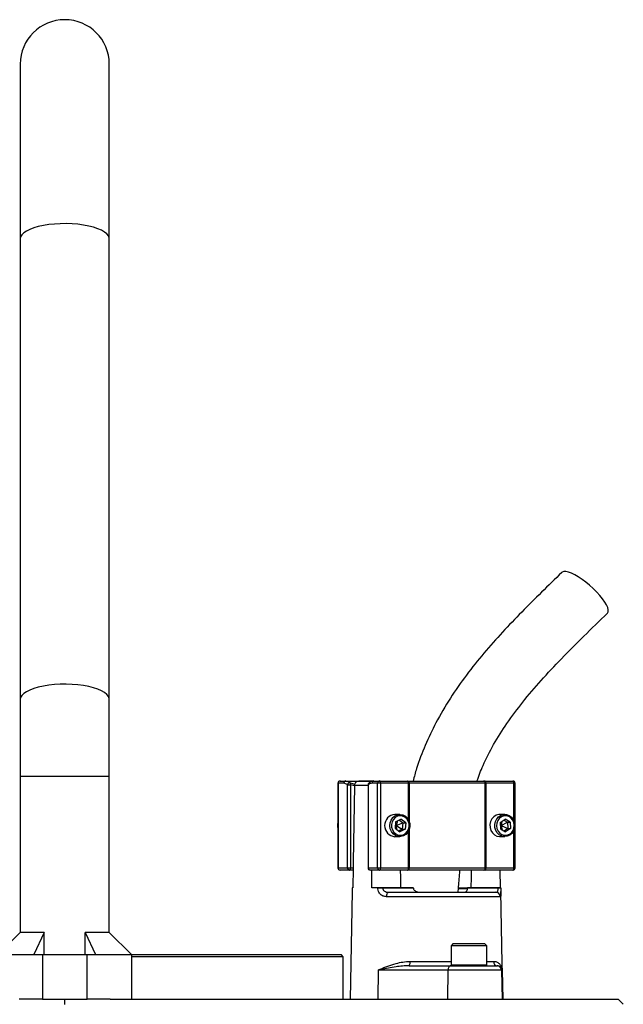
# Model space of a CAD drawing. Header units: millimetres. Extents: x 2079 to 3309, y 561 to 4041.
# Tile 8 of 8: x 2673 to 2944, y 3598 to 4041. Entities that reach past the tile are written whole.
import ezdxf

# ---------------------------------------------------------------- set-up
doc = ezdxf.new("R2010")
doc.units = ezdxf.units.MM

msp = doc.modelspace()

# ---------------------------------------------------------------- linework, layer by layer
at = {"color": 7, "linetype": 'Continuous', "lineweight": 25}
for p, q in [((2673.53, 4020.78), (2673.53, 3942.27)), ((2713.53, 3942.27), (2713.53, 4020.78)), ((2673.53, 3942.27), (2673.53, 3735.35)), ((2713.53, 3735.35), (2713.53, 3942.27)), ((2673.53, 3735.35), (2673.53, 3700.78)), ((2713.53, 3700.78), (2713.53, 3735.35)), ((2673.53, 3700.78), (2673.53, 3630.68)), ((2713.53, 3630.68), (2713.53, 3700.78)), ((2816.12, 3697.78), (2816.12, 3659.78)), ((2816.22, 3697.78), (2816.22, 3659.78)), ((2818.77, 3697.78), (2816.22, 3697.78)), ((2817.12, 3698.78), (2819.68, 3698.78)), ((2819.68, 3698.78), (2832.32, 3698.78)), ((2832.11, 3698.78), (2825.53, 3698.78)), ((2833.97, 3697.78), (2831.41, 3697.78)), ((2832.32, 3698.78), (2834.87, 3698.78)), ((2835.3, 3697.78), (2833.97, 3697.78)), ((2833.97, 3659.78), (2833.97, 3697.78)), ((2834.87, 3698.78), (2847.42, 3698.78)), ((2835.3, 3697.78), (2835.3, 3659.78)), ((2847.84, 3697.78), (2835.3, 3697.78)), ((2847.42, 3698.78), (2848.01, 3698.78)), ((2848.14, 3697.78), (2847.84, 3697.78)), ((2848.01, 3698.78), (2881.63, 3698.78)), ((2882.31, 3697.78), (2848.14, 3697.78)), ((2881.63, 3698.78), (2882.14, 3698.78)), ((2882.14, 3698.78), (2894.69, 3698.78)), ((2882.31, 3659.78), (2882.31, 3697.78)), ((2882.57, 3697.78), (2882.31, 3697.78)), ((2882.57, 3697.78), (2882.57, 3659.78)), ((2895.11, 3697.78), (2882.57, 3697.78)), ((2895.69, 3659.78), (2895.69, 3697.78)), ((2820.44, 3659.78), (2820.44, 3697.08)), ((2820.44, 3697.08), (2821.77, 3697.08)), ((2823.62, 3696.61), (2821.77, 3697.08)), ((2821.77, 3697.08), (2821.77, 3659.78)), ((2823.62, 3696.81), (2823.62, 3696.61)), ((2829.65, 3697.08), (2829.65, 3659.78)), ((2829.74, 3697.08), (2829.74, 3659.78)), ((2843.92, 3683.78), (2841.75, 3683.78)), ((2842.06, 3680.47), (2841.79, 3677.6)), ((2842.06, 3680.47), (2844.44, 3681.65)), ((2842.95, 3680.91), (2842.3, 3678.78)), ((2843.66, 3681.27), (2845.3, 3679.96)), ((2846.56, 3679.96), (2844.44, 3681.65)), ((2891.05, 3683.78), (2888.87, 3683.78)), ((2888.99, 3680.12), (2891.2, 3681.67)), ((2888.99, 3680.12), (2889.09, 3677.24)), ((2889.76, 3680.66), (2889.43, 3678.78)), ((2889.43, 3678.78), (2892.25, 3680.32)), ((2890.62, 3681.26), (2892.25, 3680.32)), ((2893.52, 3680.32), (2891.2, 3681.67)), ((2892.25, 3680.32), (2893.52, 3680.32)), ((2892.25, 3680.32), (2892.35, 3677.44)), ((2893.52, 3680.32), (2893.62, 3677.44)), ((2841.79, 3677.6), (2843.91, 3675.91)), ((2841.87, 3678.5), (2842.3, 3678.78)), ((2841.94, 3679.19), (2842.3, 3678.78)), ((2842.3, 3678.78), (2845.3, 3679.96)), ((2842.3, 3678.78), (2842.51, 3677.03)), ((2842.3, 3678.78), (2845.03, 3677.09)), ((2845.03, 3677.09), (2843.42, 3676.3)), ((2846.3, 3677.09), (2843.91, 3675.91)), ((2845.3, 3679.96), (2845.03, 3677.09)), ((2845.03, 3677.09), (2846.3, 3677.09)), ((2845.3, 3679.96), (2846.56, 3679.96)), ((2846.56, 3679.96), (2846.3, 3677.09)), ((2889.02, 3679.1), (2889.43, 3678.78)), ((2889.05, 3678.42), (2889.43, 3678.78)), ((2889.09, 3677.24), (2891.41, 3675.9)), ((2889.43, 3678.78), (2889.93, 3676.76)), ((2889.43, 3678.78), (2892.35, 3677.44)), ((2892.35, 3677.44), (2890.72, 3676.3)), ((2893.62, 3677.44), (2891.41, 3675.9)), ((2892.35, 3677.44), (2893.62, 3677.44)), ((2841.75, 3673.78), (2843.92, 3673.78)), ((2888.87, 3673.78), (2891.05, 3673.78)), ((2816.22, 3659.78), (2820.44, 3659.78)), ((2821.35, 3658.78), (2817.12, 3658.78)), ((2820.44, 3659.78), (2821.77, 3659.78)), ((2822.99, 3658.78), (2821.35, 3658.78)), ((2821.77, 3659.78), (2823.01, 3659.78)), ((2823.01, 3659.78), (2822.86, 3650.78)), ((2829.74, 3659.78), (2833.97, 3659.78)), ((2834.87, 3658.78), (2830.65, 3658.78)), ((2831.31, 3650.78), (2831.44, 3658.78)), ((2833.97, 3659.78), (2835.3, 3659.78)), ((2847.42, 3658.78), (2834.87, 3658.78)), ((2835.3, 3659.78), (2847.84, 3659.78)), ((2848.01, 3658.78), (2847.42, 3658.78)), ((2847.84, 3659.78), (2848.14, 3659.78)), ((2881.63, 3658.78), (2848.01, 3658.78)), ((2848.14, 3659.78), (2882.31, 3659.78)), ((2882.14, 3658.78), (2881.63, 3658.78)), ((2894.69, 3658.78), (2882.14, 3658.78)), ((2882.31, 3659.78), (2882.57, 3659.78)), ((2882.57, 3659.78), (2895.11, 3659.78)), ((2888.82, 3658.78), (2888.96, 3650.78)), ((2822.54, 3649.14), (2821.7, 3600.78)), ((2822.57, 3650.78), (2822.57, 3650.75)), ((2822.86, 3650.78), (2822.57, 3650.78)), ((2834.12, 3650.78), (2831.31, 3650.78)), ((2834.12, 3650.75), (2834.12, 3650.78)), ((2836.27, 3650.78), (2836.27, 3650.75)), ((2849.98, 3650.78), (2836.27, 3650.78)), ((2836.27, 3650.75), (2849.98, 3650.75)), ((2849.98, 3650.78), (2849.98, 3650.75)), ((2874.39, 3650.41), (2870.35, 3650.41)), ((2874.38, 3650.75), (2874.38, 3650.78)), ((2888.09, 3650.78), (2874.38, 3650.78)), ((2874.38, 3650.75), (2888.09, 3650.75)), ((2888.09, 3650.75), (2888.09, 3650.78)), ((2889.24, 3650.75), (2889.24, 3650.78)), ((2890.12, 3600.78), (2889.27, 3649.14)), ((2889.03, 3646.82), (2837.92, 3646.82)), ((2838.99, 3648.78), (2887.05, 3648.78)), ((2860.93, 3648.91), (2860.93, 3648.78)), ((2863.55, 3648.78), (2863.55, 3648.91)), ((2864.88, 3648.91), (2864.88, 3648.78)), ((2866.41, 3648.91), (2866.41, 3648.78)), ((2868.72, 3648.78), (2868.72, 3648.91)), ((2673.53, 3630.68), (2663.63, 3620.78)), ((2684.29, 3630.68), (2673.53, 3630.68)), ((2684.29, 3630.68), (2679.72, 3620.78)), ((2684.29, 3620.78), (2684.29, 3630.68)), ((2702.76, 3630.68), (2707.33, 3620.78)), ((2713.53, 3630.68), (2702.76, 3630.68)), ((2702.76, 3620.78), (2702.76, 3630.68)), ((2723.43, 3620.78), (2713.53, 3630.68)), ((2867.92, 3625.78), (2866.92, 3624.78)), ((2866.92, 3624.78), (2866.92, 3616.18)), ((2878.31, 3624.78), (2866.92, 3624.78)), ((2867.92, 3625.78), (2877.88, 3625.78)), ((2877.88, 3625.78), (2881.92, 3625.78)), ((2882.92, 3624.78), (2878.31, 3624.78)), ((2882.92, 3624.78), (2881.92, 3625.78)), ((2882.92, 3616.18), (2882.92, 3624.78)), ((2663.53, 3620.78), (2683.53, 3620.78)), ((2683.53, 3620.78), (2683.53, 3600.78)), ((2683.53, 3620.78), (2703.53, 3620.78)), ((2703.53, 3600.78), (2703.53, 3620.78)), ((2703.53, 3620.78), (2723.53, 3620.78)), ((2723.43, 3620.78), (2817.53, 3620.78)), ((2723.53, 3620.78), (2723.53, 3600.78)), ((2818.53, 3619.78), (2723.53, 3619.78)), ((2818.53, 3619.78), (2817.53, 3620.78)), ((2818.53, 3600.78), (2818.53, 3619.78)), ((2834.23, 3613.82), (2834.09, 3600.78)), ((2865.55, 3613.82), (2834.23, 3613.82)), ((2848.09, 3615.78), (2866.82, 3615.78)), ((2865.55, 3613.82), (2865.4, 3600.78)), ((2889.63, 3613.82), (2865.55, 3613.82)), ((2866.82, 3615.78), (2887.63, 3615.78)), ((2887.63, 3615.78), (2887.78, 3615.78)), ((2889.63, 3613.82), (2889.85, 3600.78)), ((2889.89, 3613.82), (2889.63, 3613.82)), ((2889.89, 3613.82), (2890.12, 3600.78)), ((2683.53, 3600.78), (2673.09, 3600.78)), ((2683.53, 3600.78), (2703.53, 3600.78)), ((2693.53, 3598.32), (2693.53, 3600.78)), ((2713.97, 3600.78), (2703.53, 3600.78)), ((2713.97, 3600.78), (2941.95, 3600.78)), ((2944.24, 3598.49), (2941.95, 3600.78))]:
    msp.add_line(p, q, dxfattribs=at)
at = {"color": 1, "linetype": 'Continuous', "lineweight": 25}
for p, q in [((2713.53, 3700.78), (2673.53, 3700.78)), ((2816.22, 3697.78), (2816.12, 3697.78)), ((2821.66, 3698), (2823.74, 3697.39)), ((2847.84, 3681.29), (2847.84, 3697.78)), ((2848.14, 3697.78), (2848.14, 3680.61)), ((2895.11, 3681), (2895.11, 3697.78)), ((2895.69, 3697.78), (2895.11, 3697.78)), ((2829.65, 3696.81), (2823.62, 3696.81)), ((2829.65, 3697.08), (2829.74, 3697.08)), ((2847.84, 3659.78), (2847.84, 3676.27)), ((2848.14, 3676.95), (2848.14, 3659.78)), ((2895.11, 3659.78), (2895.11, 3676.56)), ((2816.12, 3659.78), (2816.22, 3659.78)), ((2829.65, 3659.78), (2829.74, 3659.78)), ((2895.11, 3659.78), (2895.69, 3659.78)), ((2870.3, 3650.75), (2874.33, 3650.75)), ((2848.52, 3617.75), (2866.92, 3617.75)), ((2866.92, 3616.18), (2878.31, 3616.18)), ((2878.31, 3616.18), (2882.92, 3616.18)), ((2882.92, 3617.75), (2886.01, 3617.75))]:
    msp.add_line(p, q, dxfattribs=at)
at = {"color": 1, "linetype": 'Continuous', "lineweight": 25, "flags": 128}
for points in [[(2713.53, 3942.27), (2713.48, 3942.73), (2713.13, 3943.64), (2712.42, 3944.53), (2711.38, 3945.38), (2710.02, 3946.18), (2708.36, 3946.9), (2706.44, 3947.55), (2704.29, 3948.09), (2701.95, 3948.54), (2699.45, 3948.87), (2696.85, 3949.08), (2694.2, 3949.18), (2691.52, 3949.15), (2688.89, 3948.99), (2686.34, 3948.72), (2683.92, 3948.33), (2681.66, 3947.83), (2679.62, 3947.24), (2677.83, 3946.55), (2676.32, 3945.79), (2675.11, 3944.97), (2674.24, 3944.09), (2673.71, 3943.19), (2673.53, 3942.27)], [(2713.53, 3735.35), (2713.48, 3735.81), (2713.13, 3736.73), (2712.42, 3737.62), (2711.38, 3738.47), (2710.02, 3739.27), (2708.36, 3739.99), (2706.44, 3740.63), (2704.29, 3741.18), (2701.95, 3741.62), (2699.45, 3741.96), (2696.85, 3742.17), (2694.2, 3742.26), (2691.52, 3742.23), (2688.89, 3742.08), (2686.34, 3741.8), (2683.92, 3741.42), (2681.66, 3740.92), (2679.62, 3740.32), (2677.83, 3739.64), (2676.32, 3738.88), (2675.11, 3738.05), (2674.24, 3737.18), (2673.71, 3736.27), (2673.53, 3735.35)]]:
    msp.add_lwpolyline(points, dxfattribs=at)
at = {"color": 7, "linetype": 'Continuous', "lineweight": 25, "flags": 128}
for points in [[(2937.14, 3774.15), (2937.21, 3774.22), (2937.5, 3774.82), (2937.52, 3775.64), (2937.27, 3776.67), (2936.74, 3777.86), (2935.96, 3779.19), (2934.95, 3780.63), (2933.72, 3782.14), (2932.32, 3783.68), (2930.78, 3785.21), (2929.14, 3786.69), (2927.44, 3788.08), (2925.72, 3789.35), (2924.03, 3790.46), (2922.42, 3791.38), (2920.92, 3792.1), (2919.58, 3792.59), (2918.43, 3792.83), (2917.49, 3792.83), (2916.8, 3792.59), (2916.61, 3792.43)], [(2835.3, 3697.78), (2835.29, 3697.98), (2835.26, 3698.16), (2835.22, 3698.34), (2835.17, 3698.49), (2835.11, 3698.61), (2835.04, 3698.71), (2834.96, 3698.76), (2834.87, 3698.78)], [(2847.84, 3697.78), (2847.83, 3697.98), (2847.81, 3698.16), (2847.77, 3698.34), (2847.72, 3698.49), (2847.65, 3698.61), (2847.58, 3698.71), (2847.5, 3698.76), (2847.42, 3698.78)], [(2882.57, 3697.78), (2882.56, 3697.98), (2882.53, 3698.16), (2882.5, 3698.34), (2882.44, 3698.49), (2882.38, 3698.61), (2882.31, 3698.71), (2882.23, 3698.76), (2882.14, 3698.78)], [(2895.11, 3697.78), (2895.1, 3697.98), (2895.08, 3698.16), (2895.04, 3698.34), (2894.99, 3698.49), (2894.92, 3698.61), (2894.85, 3698.71), (2894.77, 3698.76), (2894.69, 3698.78)], [(2823.62, 3696.61), (2823.05, 3662.4), (2823.01, 3659.78)], [(2848.43, 3678.27), (2848.14, 3676.95), (2847.53, 3675.76), (2846.66, 3674.8), (2845.59, 3674.13), (2844.39, 3673.81), (2843.15, 3673.85), (2841.98, 3674.27), (2840.95, 3675.01), (2840.13, 3676.04), (2839.6, 3677.27), (2839.39, 3678.61), (2839.52, 3679.96), (2839.97, 3681.23), (2840.72, 3682.32), (2841.7, 3683.14), (2842.85, 3683.64), (2844.08, 3683.78), (2845.29, 3683.55), (2846.41, 3682.96), (2847.34, 3682.07), (2848.01, 3680.93), (2848.39, 3679.63), (2848.43, 3678.27)], [(2848.14, 3678.33), (2848.1, 3679.58), (2847.73, 3680.77), (2847.08, 3681.8), (2846.19, 3682.58), (2845.14, 3683.05), (2844.01, 3683.18), (2842.9, 3682.95), (2841.89, 3682.38), (2841.06, 3681.52), (2840.48, 3680.44), (2840.21, 3679.23), (2840.26, 3677.98), (2840.62, 3676.79), (2841.27, 3675.77), (2842.16, 3674.99), (2843.21, 3674.51), (2844.34, 3674.38), (2845.45, 3674.61), (2846.47, 3675.18), (2847.29, 3676.04), (2847.87, 3677.12), (2848.14, 3678.33)], [(2888.87, 3683.78), (2888.39, 3683.75), (2887.19, 3683.42), (2886.12, 3682.75), (2885.25, 3681.78), (2884.65, 3680.59), (2884.36, 3679.27), (2884.41, 3677.91), (2884.79, 3676.61), (2885.47, 3675.47), (2886.41, 3674.59), (2887.53, 3674.01), (2888.74, 3673.78), (2888.87, 3673.78)], [(2895.58, 3678.98), (2895.46, 3677.62), (2895.01, 3676.35), (2894.27, 3675.27), (2893.29, 3674.44), (2892.15, 3673.93), (2890.92, 3673.78), (2889.7, 3674.01), (2888.59, 3674.59), (2887.65, 3675.47), (2886.97, 3676.61), (2886.59, 3677.91), (2886.54, 3679.27), (2886.83, 3680.59), (2887.42, 3681.78), (2888.29, 3682.75), (2889.37, 3683.42), (2890.56, 3683.75), (2891.8, 3683.71), (2892.97, 3683.31), (2894.01, 3682.57), (2894.83, 3681.55), (2895.36, 3680.32), (2895.58, 3678.98)], [(2895.29, 3678.96), (2895.08, 3680.19), (2894.57, 3681.3), (2893.79, 3682.22), (2892.82, 3682.85), (2891.71, 3683.16), (2890.58, 3683.11), (2889.51, 3682.71), (2888.58, 3681.99), (2887.87, 3681.01), (2887.44, 3679.85), (2887.32, 3678.61), (2887.53, 3677.38), (2888.04, 3676.26), (2888.81, 3675.34), (2889.79, 3674.71), (2890.89, 3674.4), (2892.03, 3674.45), (2893.1, 3674.85), (2894.03, 3675.57), (2894.74, 3676.55), (2895.17, 3677.71), (2895.29, 3678.96)], [(2821.35, 3658.78), (2821.43, 3658.8), (2821.51, 3658.86), (2821.58, 3658.95), (2821.65, 3659.07), (2821.7, 3659.23), (2821.74, 3659.4), (2821.76, 3659.59), (2821.77, 3659.78)], [(2834.87, 3658.78), (2834.96, 3658.8), (2835.04, 3658.86), (2835.11, 3658.95), (2835.17, 3659.07), (2835.22, 3659.23), (2835.26, 3659.4), (2835.29, 3659.59), (2835.3, 3659.78)], [(2844.4, 3650.78), (2844.31, 3655.55), (2844.25, 3658.78)], [(2847.42, 3658.78), (2847.5, 3658.8), (2847.58, 3658.86), (2847.65, 3658.95), (2847.72, 3659.07), (2847.77, 3659.23), (2847.81, 3659.4), (2847.83, 3659.59), (2847.84, 3659.78)], [(2876.01, 3658.78), (2875.95, 3655.55), (2875.87, 3650.78)], [(2882.14, 3658.78), (2882.23, 3658.8), (2882.31, 3658.86), (2882.38, 3658.95), (2882.44, 3659.07), (2882.5, 3659.23), (2882.53, 3659.4), (2882.56, 3659.59), (2882.57, 3659.78)], [(2894.69, 3658.78), (2894.77, 3658.8), (2894.85, 3658.86), (2894.92, 3658.95), (2894.99, 3659.07), (2895.04, 3659.23), (2895.08, 3659.4), (2895.1, 3659.59), (2895.11, 3659.78)], [(2838.99, 3648.78), (2838.79, 3648.74), (2838.59, 3648.63), (2838.4, 3648.45), (2838.24, 3648.21), (2838.11, 3647.91), (2838, 3647.57), (2837.94, 3647.2), (2837.92, 3646.82)], [(2866.82, 3615.78), (2866.58, 3615.74), (2866.34, 3615.63), (2866.12, 3615.45), (2865.93, 3615.21), (2865.77, 3614.91), (2865.65, 3614.57), (2865.57, 3614.2), (2865.55, 3613.82)]]:
    msp.add_lwpolyline(points, dxfattribs=at)
at = {"color": 7, "linetype": 'Continuous', "lineweight": 25}
for centre, radius, start, end in [((2693.53, 4020.78), 20, 0, 180), ((2817.12, 3697.78), 1, 90, 180), ((2817.17, 3697.83), 0.956, 92.9433, 182.6798), ((2819.73, 3697.83), 0.956, 92.9431, 182.6796), ((2821.52, 3696.92), 1.09, 82.4598, 171.7372), ((2820.67, 3697.42), 1.16, 343.1124, 30.4716), ((2830.65, 3697.08), 1, 130.9851, 180), ((2832.37, 3697.83), 0.956, 92.9435, 182.6801), ((2834.92, 3697.83), 0.956, 92.9435, 182.6801), ((2846.05, 3698.03), 2.1, 353.279, 21.0097), ((2881.43, 3697.92), 0.888, 351.2747, 77.1173), ((2894.69, 3697.78), 1, 0, 90), ((2842.13, 3678.78), 5.02, 94.4394, 265.5606), ((2819.22, 3678.78), 3.29, 160.5633, 199.4367), ((2817.12, 3659.78), 1, 180, 270), ((2817.17, 3659.74), 0.956, 177.3202, 267.0567), ((2821.4, 3659.74), 0.956, 177.3199, 267.0565), ((2830.65, 3659.78), 1, 180, 270), ((2830.7, 3659.74), 0.956, 177.3204, 267.0569), ((2834.92, 3659.74), 0.956, 177.3199, 267.0565), ((2846.05, 3659.54), 2.1, 338.9903, 6.721), ((2881.43, 3659.65), 0.888, 282.8827, 8.7253), ((2894.69, 3659.78), 1, 270, 0), ((2835.19, 3565.82), 84.93, 89.274, 90.726), ((2888.66, 3630.85), 19.91, 88.3383, 91.6617), ((2887.04, 3646.79), 1.99, 0.7567, 89.7632), ((2845.95, 3617.29), 2.61, 324.8589, 10.1604), ((2867.32, 3616.18), 0.4, 180, 270), ((2882.52, 3616.18), 0.4, 270, 0), ((2887.9, 3617.67), 1.89, 177.7145, 266.4651), ((2887.63, 3613.78), 2, 1.005, 89.9954)]:
    msp.add_arc(centre, radius, start, end, dxfattribs=at)
at = {"color": 1, "linetype": 'Continuous', "lineweight": 25}
msp.add_arc((2830.54, 3697.23), 0.818, 133.6404, 190.7578, dxfattribs=at)
at = {"color": 7, "linetype": 'Continuous', "lineweight": 25}
for points, knots in [([(2916.61, 3792.44), (2913.58, 3789.49), (2907.54, 3783.63), (2898.63, 3774.75), (2889.97, 3765.69), (2881.62, 3756.32), (2873.74, 3746.48), (2866.48, 3736.05), (2860.27, 3725.49), (2855.23, 3714.91), (2851.83, 3706.14), (2850.39, 3700.66), (2849.9, 3698.78)], [0, 0, 0, 0, 0.11056, 0.2199284, 0.3286814, 0.4372761, 0.5458158, 0.654571, 0.7635891, 0.8581814, 0.9512749, 1, 1, 1, 1]), ([(2878.55, 3698.78), (2879.42, 3701.11), (2881.53, 3706.78), (2886.05, 3715.45), (2892.04, 3724.96), (2899.2, 3734.52), (2907.43, 3744.18), (2916.62, 3753.98), (2926.63, 3763.99), (2933.58, 3770.71), (2937.14, 3774.15)], [0, 0, 0, 0, 0.075272, 0.182926, 0.298024, 0.421459, 0.553636, 0.694484, 0.84354, 1, 1, 1, 1]), ([(2820.44, 3697.08), (2820.42, 3697.1), (2819.89, 3697.56), (2819.32, 3697.67), (2818.77, 3697.78)], [0, 0, 0, 0, 0.044, 1, 1, 1, 1]), ([(2819.68, 3698.78), (2819.99, 3698.75), (2820.66, 3698.69), (2821.31, 3698.24), (2821.66, 3698)], [0, 0, 0, 0, 0.458113, 1, 1, 1, 1]), ([(2823.62, 3696.81), (2823.63, 3696.9), (2823.64, 3697.2), (2823.8, 3697.7), (2824.17, 3698.23), (2824.69, 3698.61), (2825.18, 3698.77), (2825.48, 3698.78), (2825.57, 3698.78)], [0, 0, 0, 0, 0.07634, 0.279469, 0.482332, 0.690786, 0.909633, 1, 1, 1, 1]), ([(2831.41, 3697.78), (2831.13, 3697.75), (2830.56, 3697.69), (2830.02, 3697.29), (2829.74, 3697.08)], [0, 0, 0, 0, 0.492252, 1, 1, 1, 1]), ([(2832.3, 3698.77), (2832.26, 3698.77), (2831.9, 3698.8), (2831.22, 3698.61), (2830.49, 3698.27), (2830.12, 3697.91), (2830, 3697.8)], [0, 0, 0, 0, 0.050092, 0.437984, 0.830712, 1, 1, 1, 1]), ([(2870.11, 3648.78), (2870.17, 3649.63), (2870.42, 3652.82), (2870.67, 3656.17), (2870.93, 3658.66), (2870.94, 3658.83)], [0, 0, 0, 0, 0.2528493, 0.9510195, 1, 1, 1, 1]), ([(2822.57, 3650.75), (2822.56, 3650.32), (2822.55, 3649.74), (2822.54, 3649.26), (2822.54, 3649.14)], [0, 0, 0, 0, 0.73325, 1, 1, 1, 1]), ([(2834.12, 3650.78), (2834.3, 3650.78), (2834.67, 3650.78), (2835.35, 3650.78), (2835.89, 3650.78), (2836.18, 3650.78), (2836.27, 3650.78)], [0, 0, 0, 0, 0.293556, 0.587117, 0.880651, 1, 1, 1, 1]), ([(2837.92, 3646.82), (2837.41, 3646.87), (2836.41, 3646.96), (2835.17, 3647.79), (2834.39, 3648.99), (2834.13, 3650.05), (2834.12, 3650.62), (2834.12, 3650.75)], [0, 0, 0, 0, 0.2643557, 0.52661, 0.7503902, 0.9442354, 1, 1, 1, 1]), ([(2836.27, 3650.75), (2836.27, 3650.68), (2836.28, 3650.42), (2836.36, 3650.14), (2836.57, 3649.75), (2836.77, 3649.53), (2837.23, 3649.16), (2837.92, 3648.85), (2838.63, 3648.8), (2838.99, 3648.78)], [0, 0, 0, 0, 0.0494787, 0.2022977, 0.2238058, 0.4019401, 0.436539, 0.7067187, 1, 1, 1, 1]), ([(2849.98, 3650.75), (2849.99, 3650.65), (2850.01, 3650.54), (2850.06, 3650.43), (2850.07, 3650.41)], [0, 0, 0, 0, 0.797528, 1, 1, 1, 1]), ([(2850.07, 3650.41), (2850.09, 3650.35), (2850.16, 3650.14), (2850.41, 3649.73), (2851.02, 3649.23), (2852, 3648.85), (2852.8, 3648.8), (2853.24, 3648.78)], [0, 0, 0, 0, 0.04608, 0.178728, 0.369692, 0.657905, 1, 1, 1, 1]), ([(2872.8, 3648.78), (2873.14, 3648.83), (2873.6, 3648.89), (2874.04, 3649.45), (2874.24, 3649.92), (2874.29, 3650.28), (2874.31, 3650.41)], [0, 0, 0, 0, 0.499953, 0.696622, 0.895093, 1, 1, 1, 1]), ([(2874.31, 3650.41), (2874.32, 3650.43), (2874.36, 3650.54), (2874.37, 3650.65), (2874.38, 3650.75)], [0, 0, 0, 0, 0.202479, 1, 1, 1, 1]), ([(2887.05, 3648.78), (2887.2, 3648.8), (2887.47, 3648.83), (2887.77, 3649.12), (2887.97, 3649.55), (2888.07, 3650.08), (2888.09, 3650.5), (2888.09, 3650.71), (2888.09, 3650.75)], [0, 0, 0, 0, 0.257175, 0.478804, 0.667633, 0.837614, 0.969712, 1, 1, 1, 1]), ([(2888.09, 3650.78), (2888.28, 3650.78), (2888.67, 3650.78), (2889.07, 3650.78), (2889.23, 3650.78), (2889.24, 3650.78), (2889.24, 3650.78)], [0, 0, 0, 0, 0.2935578, 0.5871158, 0.8806535, 1, 1, 1, 1]), ([(2889.24, 3650.75), (2889.25, 3650.32), (2889.26, 3649.74), (2889.27, 3649.26), (2889.27, 3649.14)], [0, 0, 0, 0, 0.733251, 1, 1, 1, 1]), ([(2834.23, 3613.82), (2834.24, 3613.82), (2834.55, 3613.96), (2835.91, 3614.58), (2838.49, 3615.64), (2841.89, 3616.76), (2845.26, 3617.56), (2847.43, 3617.68), (2848.52, 3617.75)], [0, 0, 0, 0, 0.002223, 0.076484, 0.333869, 0.59505, 0.795403, 1, 1, 1, 1]), ([(2848.09, 3615.78), (2847.1, 3615.75), (2845.1, 3615.69), (2840.81, 3615.15), (2837.22, 3614.46), (2834.67, 3613.91), (2834.24, 3613.82), (2834.23, 3613.82)], [0, 0, 0, 0, 0.199842, 0.401094, 0.899212, 0.997714, 1, 1, 1, 1]), ([(2886.01, 3617.75), (2886.19, 3617.74), (2886.95, 3617.7), (2888.06, 3617.24), (2889.09, 3616.27), (2889.71, 3615.1), (2889.87, 3614.25), (2889.89, 3613.82), (2889.89, 3613.82)], [0, 0, 0, 0, 0.073771, 0.304753, 0.536257, 0.76698, 0.997777, 1, 1, 1, 1]), ([(2889.89, 3613.82), (2889.89, 3613.82), (2889.86, 3614.24), (2889.63, 3614.88), (2888.89, 3615.52), (2888.3, 3615.76), (2887.88, 3615.78), (2887.78, 3615.78)], [0, 0, 0, 0, 0.002286, 0.467145, 0.696954, 0.928045, 1, 1, 1, 1])]:
    msp.add_open_spline(points, degree=3, knots=knots, dxfattribs=at)
at = {"color": 1, "linetype": 'Continuous', "lineweight": 25}
msp.add_open_spline([(2889.27, 3649.14), (2889.28, 3648.9), (2889.29, 3648.27), (2889.28, 3647.52), (2889.21, 3646.92), (2889.09, 3646.85), (2889.03, 3646.82)], degree=3, knots=[0, 0, 0, 0, 0.15688, 0.412564, 0.693114, 1, 1, 1, 1], dxfattribs=at)

doc.saveas('drawing.dxf')
